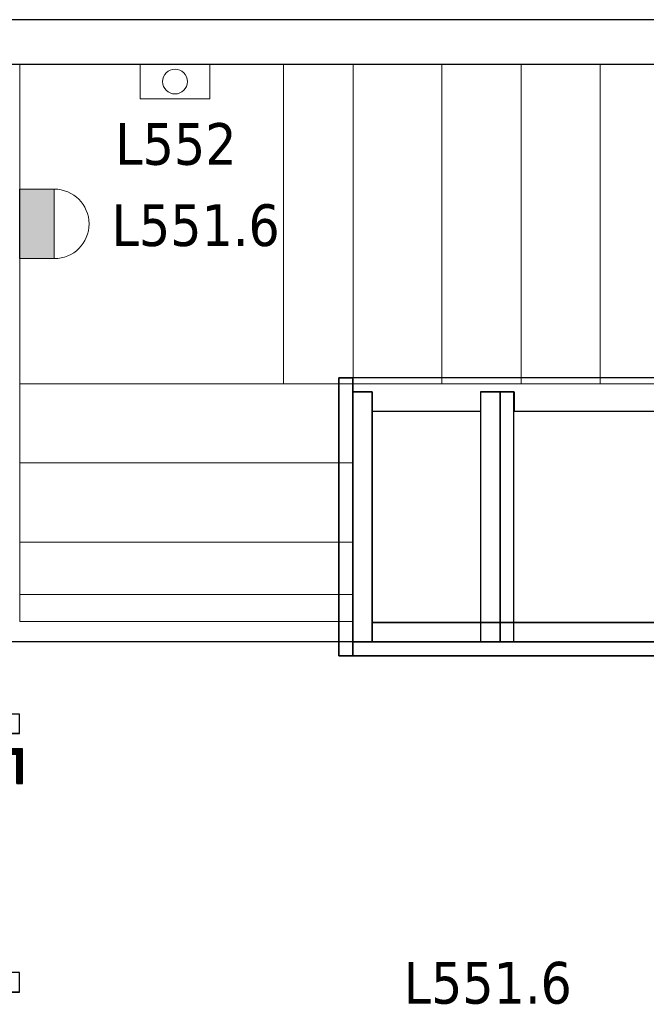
# Model space of a CAD drawing. Header units: metres. Extents: x 397.7 to 427.5, y 12.7 to 28.4.
# Tile 117 of 128: x 410.8 to 413.1, y 24.7 to 28.2. Entities that reach past the tile are written whole.
import ezdxf

# ---------------------------------------------------------------- set-up
doc = ezdxf.new("R2010")
doc.units = ezdxf.units.M
doc.layers.add('01_CARPINTERIA', color=5, linetype='Continuous', lineweight=25, true_color=0x0000ff)
doc.layers.add('01_SUELOS', color=7, linetype='Continuous', lineweight=25, true_color=0x007f00)
for name, color, linetype, lineweight in [('A-DETL-GENF-OTLN', 7, 'Continuous', 18), ('A-WALL-____-MCUT', 7, 'Continuous', 25), ('A-WALL-____-OTLN', 7, 'Continuous', 25), ('E-LITE-____-IDEN', 7, 'Continuous', 30), ('E-LITE-EQPM-IDEN', 7, 'Continuous', 30), ('S-STRS-____-OTLN', 7, 'Continuous', 18)]:
    doc.layers.add(name, color=color, linetype=linetype, lineweight=lineweight)
doc.styles.add('Tahoma_4', font='tahoma.ttf', dxfattribs={"height": 0.15})

# ---------------------------------------------------------------- blocks, each defined once
blk = doc.blocks.new('Family - Evans P5-151523-08_ENLLUMENAT_P5')
at = {"layer": 'A-WALL-____-MCUT', "color": 253, "true_color": 0xaaaaaa}
for p, q in [((25.5877, 0.16), (0.0331, 0.16)), ((0, 0), (25.556, 0))]:
    blk.add_line(p, q, dxfattribs=at)
at = {"layer": 'A-WALL-____-OTLN', "color": 253, "true_color": 0xaaaaaa}
for p, q in [((25.5877, 0.16), (0.0331, 0.16)), ((0, 0), (25.556, 0))]:
    blk.add_line(p, q, dxfattribs=at)
at = {"layer": 'A-WALL-____-OTLN', "color": 253, "lineweight": 18, "true_color": 0xaaaaaa}
blk.add_line((0, 0), (25.556, 0), dxfattribs=at)
blk = doc.blocks.new('Family - Paviment P5-151720-08_ENLLUMENAT_P5')
at = {"layer": '01_SUELOS', "color": 9, "true_color": 0xaad4aa}
for p, q in [((17.6518, 12.8815), (12.3818, 12.8788)), ((12.3818, 12.8788), (17.6518, 12.8815))]:
    blk.add_line(p, q, dxfattribs=at)
blk = doc.blocks.new('Family - LONDR55-XX_ZZ-ARQ-CAA-M3D-Londres55-151764-08_ENLLUMENAT_P5')
at = {"layer": '01_CARPINTERIA', "color": 161, "true_color": 0xaaaaff}
for p, q in [((0.75, 0.1087), (0.75, 0.11)), ((0.75, 0.11), (0.75, 0.1087)), ((0.875, 0.11), (0.75, 0.11)), ((0.75, 0.105), (0.75, 0.1087)), ((0.75, 0.1087), (0.75, 0.105)), ((0.8737, 0.1087), (0.75, 0.1087)), ((0.8737, 0.1087), (0.75, 0.1087)), ((0.8737, 0.1087), (0.87, 0.105)), ((0.87, 0.105), (0.8737, 0.1087)), ((0.875, 0.11), (0.8737, 0.1087)), ((0.8737, 0.1087), (0.875, 0.11)), ((0.8737, 0.06), (0.8737, 0.1087)), ((0.8737, 0.06), (0.8737, 0.1087)), ((0.875, 0.06), (0.875, 0.11)), ((0.75, 0.1), (0.75, 0.105)), ((0.75, 0.105), (0.75, 0.1)), ((0.87, 0.105), (0.75, 0.105)), ((0.87, 0.105), (0.75, 0.105)), ((0.75, 0.095), (0.75, 0.1)), ((0.75, 0.1), (0.75, 0.095)), ((0.75, 0.1), (0.865, 0.1)), ((0.865, 0.1), (0.75, 0.1)), ((0.75, 0.095), (0.75, 0.0913)), ((0.75, 0.0913), (0.75, 0.095)), ((0.86, 0.095), (0.75, 0.095)), ((0.86, 0.095), (0.75, 0.095)), ((0.75, 0.0913), (0.75, 0.09)), ((0.75, 0.09), (0.75, 0.0913)), ((0.8563, 0.0913), (0.75, 0.0913)), ((0.8563, 0.0913), (0.75, 0.0913)), ((0.855, 0.09), (0.75, 0.09)), ((0.855, 0.09), (0.8563, 0.0913)), ((0.8563, 0.0913), (0.855, 0.09)), ((0.855, 0.06), (0.855, 0.09)), ((0.8563, 0.0913), (0.86, 0.095)), ((0.86, 0.095), (0.8563, 0.0913)), ((0.8563, 0.06), (0.8563, 0.0913)), ((0.8563, 0.06), (0.8563, 0.0913)), ((0.86, 0.095), (0.865, 0.1)), ((0.865, 0.1), (0.86, 0.095)), ((0.86, 0.06), (0.86, 0.095)), ((0.86, 0.06), (0.86, 0.095)), ((0.87, 0.105), (0.865, 0.1)), ((0.865, 0.1), (0.87, 0.105)), ((0.865, 0.1), (0.865, 0.06)), ((0.865, 0.06), (0.865, 0.1)), ((0.87, 0.06), (0.87, 0.105)), ((0.87, 0.06), (0.87, 0.105)), ((0.95, 0.05), (0.05, 0.05)), ((0.05, 0.05), (0.05, 0.01)), ((0.95, 0.05), (0.05, 0.05)), ((0.05, 0.01), (0.05, 0.05)), ((0.89, 0.06), (0.84, 0.06)), ((0.84, 0.06), (0.89, 0.06)), ((0.84, 0.05), (0.84, 0.06)), ((0.84, 0.05), (0.84, 0.06)), ((0.89, 0.05), (0.84, 0.05)), ((0.84, 0.05), (0.89, 0.05)), ((0.8563, 0.06), (0.855, 0.06)), ((0.855, 0.06), (0.8563, 0.06)), ((0.86, 0.06), (0.8563, 0.06)), ((0.8563, 0.06), (0.86, 0.06)), ((0.865, 0.06), (0.86, 0.06)), ((0.86, 0.06), (0.865, 0.06)), ((0.87, 0.06), (0.865, 0.06)), ((0.865, 0.06), (0.87, 0.06)), ((0.87, 0.06), (0.8737, 0.06)), ((0.8737, 0.06), (0.87, 0.06)), ((0.8737, 0.06), (0.875, 0.06)), ((0.875, 0.06), (0.8737, 0.06)), ((0.89, 0.05), (0.89, 0.06)), ((0.89, 0.06), (0.89, 0.05)), ((0.95, 0.01), (0.95, 0.05)), ((0.95, 0.01), (0.95, 0.05)), ((0.07, 0.03), (0, 0.03)), ((0, 0.03), (0, -0.04)), ((0.07, 0.03), (0, 0.03)), ((0, -0.04), (0, 0.03)), ((0.05, 0.01), (0.95, 0.01)), ((0.05, 0.01), (0.95, 0.01)), ((0.07, -0.04), (0.07, 0.03)), ((0.07, -0.04), (0.07, 0.03)), ((0.84, 0.01), (0.89, 0.01)), ((0.89, 0.01), (0.84, 0.01)), ((0.84, 0), (0.84, 0.01)), ((0.84, 0), (0.84, 0.01)), ((0.84, 0), (0.89, 0)), ((0.89, 0), (0.84, 0)), ((0.8563, 0), (0.855, 0)), ((0.855, 0), (0.8563, 0)), ((0.855, -0.03), (0.855, 0)), ((0.86, 0), (0.8563, 0)), ((0.8563, 0), (0.86, 0)), ((0.8563, -0.0313), (0.8563, 0)), ((0.86, 0), (0.865, 0)), ((0.865, 0), (0.86, 0)), ((0.865, 0), (0.87, 0)), ((0.87, 0), (0.865, 0)), ((0.865, 0), (0.865, -0.04)), ((0.87, 0), (0.8737, 0)), ((0.8737, 0), (0.87, 0)), ((0.87, -0.045), (0.87, 0)), ((0.8737, 0), (0.875, 0)), ((0.875, 0), (0.8737, 0)), ((0.8737, -0.0487), (0.8737, 0)), ((0.89, 0), (0.89, 0.01)), ((0.89, 0.01), (0.89, 0)), ((1, 0.03), (0.93, 0.03)), ((0.93, 0.03), (0.93, -0.04)), ((1, 0.03), (0.93, 0.03)), ((0.93, -0.04), (0.93, 0.03)), ((1, -0.04), (1, 0.03)), ((1, -0.04), (1, 0.03)), ((0.75, -0.0313), (0.75, -0.03)), ((0.75, -0.03), (0.75, -0.0313)), ((0.75, -0.03), (0.855, -0.03)), ((0.75, -0.035), (0.75, -0.0313)), ((0.75, -0.0313), (0.75, -0.035)), ((0.75, -0.0313), (0.8563, -0.0313)), ((0.75, -0.0313), (0.8563, -0.0313)), ((0.75, -0.04), (0.75, -0.035)), ((0.75, -0.035), (0.75, -0.04)), ((0.75, -0.035), (0.86, -0.035)), ((0.75, -0.035), (0.86, -0.035)), ((0.8563, -0.0313), (0.855, -0.03)), ((0.855, -0.03), (0.8563, -0.0313)), ((0.8563, -0.0313), (0.8563, 0)), ((0.86, -0.035), (0.8563, -0.0313)), ((0.8563, -0.0313), (0.86, -0.035)), ((0.86, -0.035), (0.86, 0)), ((0.86, -0.035), (0.86, 0)), ((0.865, -0.04), (0.86, -0.035)), ((0.86, -0.035), (0.865, -0.04)), ((0.865, -0.04), (0.865, 0)), ((0.87, -0.045), (0.87, 0)), ((0.8737, -0.0487), (0.8737, 0)), ((0.875, -0.05), (0.875, 0)), ((0, -0.04), (0.07, -0.04)), ((0, -0.04), (0.07, -0.04)), ((0.75, -0.045), (0.75, -0.04)), ((0.75, -0.04), (0.75, -0.045)), ((0.865, -0.04), (0.75, -0.04)), ((0.75, -0.04), (0.865, -0.04)), ((0.75, -0.045), (0.75, -0.0487)), ((0.75, -0.0487), (0.75, -0.045)), ((0.75, -0.045), (0.87, -0.045)), ((0.75, -0.045), (0.87, -0.045)), ((0.75, -0.0487), (0.75, -0.05)), ((0.75, -0.05), (0.75, -0.0487)), ((0.75, -0.0487), (0.8737, -0.0487)), ((0.75, -0.0487), (0.8737, -0.0487)), ((0.75, -0.05), (0.875, -0.05)), ((0.865, -0.04), (0.87, -0.045)), ((0.87, -0.045), (0.865, -0.04)), ((0.87, -0.045), (0.8737, -0.0487)), ((0.8737, -0.0487), (0.87, -0.045)), ((0.8737, -0.0487), (0.875, -0.05)), ((0.875, -0.05), (0.8737, -0.0487)), ((0.93, -0.04), (1, -0.04)), ((0.93, -0.04), (1, -0.04))]:
    blk.add_line(p, q, dxfattribs=at)
blk = doc.blocks.new('Family - Porta P5-151765-08_ENLLUMENAT_P5')
blk.add_blockref('Family - LONDR55-XX_ZZ-ARQ-CAA-M3D-Londres55-151764-08_ENLLUMENAT_P5', (0, 0))
blk = doc.blocks.new('Family - Escala P4-154404-08_ENLLUMENAT_P5')
at = {"layer": 'S-STRS-____-OTLN', "color": 253, "true_color": 0xaaaaaa}
for p, q in [((1.1998, 2.0879), (0, 2.0879)), ((0, 2.0879), (1.1998, 2.0879)), ((0, 2.0879), (0, 0.9379)), ((0, 0.9379), (0, 2.0879)), ((1.1998, 2.0879), (0, 2.0879)), ((0, 2.0879), (1.1998, 2.0879)), ((0, 2.0879), (0, 0.9379)), ((0, 0.9379), (0, 2.0879)), ((3.7989, 2.0879), (0.9489, 2.0879)), ((0.9489, 2.0879), (1.1998, 2.0879)), ((0.9489, 0.9379), (0.9489, 2.0879)), ((3.7989, 2.0879), (0.9489, 2.0879)), ((0.9489, 0.9379), (0.9489, 2.0879)), ((0.9489, 2.0879), (1.1998, 2.0879)), ((1.1998, 0.9379), (1.1998, 2.0879)), ((1.1998, 2.0879), (1.1998, 0.9379)), ((1.519, 2.0879), (1.1998, 2.0879)), ((1.1998, 2.0879), (1.519, 2.0879)), ((1.1998, 2.0879), (1.1998, 0.9379)), ((1.1998, 0.9379), (1.1998, 2.0879)), ((1.1998, 0.9379), (1.1998, 2.0879)), ((1.1998, 2.0879), (1.1998, 0.9379)), ((1.519, 2.0879), (1.1998, 2.0879)), ((1.1998, 2.0879), (1.1998, 0.9379)), ((1.1998, 2.0879), (1.519, 2.0879)), ((1.1998, 0.9379), (1.1998, 2.0879)), ((1.1998, 2.0879), (1.1998, 0.9379)), ((1.1998, 2.0879), (1.1998, 0.9379)), ((1.804, 2.0879), (1.519, 2.0879)), ((1.519, 2.0879), (1.804, 2.0879)), ((1.519, 2.0879), (1.519, 0.9379)), ((1.519, 0.9379), (1.519, 2.0879)), ((1.519, 0.9379), (1.519, 2.0879)), ((1.519, 2.0879), (1.519, 0.9379)), ((1.519, 2.0879), (1.519, 0.9379)), ((1.519, 2.0879), (1.804, 2.0879)), ((1.519, 2.0879), (1.519, 0.9379)), ((1.519, 2.0879), (1.519, 0.9379)), ((1.804, 2.0879), (1.519, 2.0879)), ((1.519, 2.0879), (1.519, 0.9379)), ((2.089, 2.0879), (1.804, 2.0879)), ((1.804, 2.0879), (2.089, 2.0879)), ((1.804, 2.0879), (1.804, 0.9379)), ((1.804, 0.9379), (1.804, 2.0879)), ((1.804, 0.9379), (1.804, 2.0879)), ((1.804, 2.0879), (1.804, 0.9379)), ((1.804, 2.0879), (2.089, 2.0879)), ((1.804, 2.0879), (1.804, 0.9379)), ((1.804, 2.0879), (1.804, 0.9379)), ((1.804, 2.0879), (1.804, 0.9379)), ((2.089, 2.0879), (1.804, 2.0879)), ((1.804, 2.0879), (1.804, 0.9379)), ((2.089, 0.9379), (2.089, 2.0879)), ((2.089, 2.0879), (2.089, 0.9379)), ((2.374, 2.0879), (2.089, 2.0879)), ((2.089, 2.0879), (2.374, 2.0879)), ((2.089, 2.0879), (2.089, 0.9379)), ((2.089, 0.9379), (2.089, 2.0879)), ((2.089, 2.0879), (2.374, 2.0879)), ((2.089, 2.0879), (2.089, 0.9379)), ((2.089, 2.0879), (2.089, 0.9379)), ((2.089, 2.0879), (2.089, 0.9379)), ((2.374, 2.0879), (2.089, 2.0879)), ((2.089, 2.0879), (2.089, 0.9379)), ((0, 0.9379), (1.1998, 0.9379)), ((1.1998, 0.9379), (0, 0.9379)), ((0, 0.9379), (1.1998, 0.9379)), ((1.1998, 0.9379), (0, 0.9379)), ((1.1998, 0.9379), (0, 0.9379)), ((0, 0.9379), (1.1998, 0.9379)), ((0, 0.9379), (0, 0.6529)), ((0, 0.6529), (0, 0.9379)), ((0, 0.9379), (0, 0.6529)), ((0, 0.9379), (0, 0.9378)), ((0, 0.9378), (0, 0.9379)), ((0, 0.9379), (1.1998, 0.9379)), ((0, 0.9379), (0, 0.6529)), ((0, 0.9379), (1.1998, 0.9379)), ((0, 0.9379), (1.1998, 0.9379)), ((0, 0.9379), (1.1998, 0.9379)), ((0, 0.9378), (0, 0.1794)), ((0, 0.9378), (1.1998, 0.9378)), ((1.1998, 0.9378), (0, 0.9378)), ((0, 0.9378), (0, 0.1794)), ((3.7989, 0.9379), (0.9489, 0.9379)), ((0.9489, 0.9379), (1.1998, 0.9379)), ((3.7989, 0.9379), (0.9489, 0.9379)), ((0.9489, 0.9379), (1.1998, 0.9379)), ((1.1998, 0.9379), (1.519, 0.9379)), ((1.519, 0.9379), (1.1998, 0.9379)), ((1.1998, 0.6529), (1.1998, 0.9379)), ((1.1998, 0.9379), (1.1998, 0.6529)), ((1.1998, 0.9378), (1.1998, 0.9379)), ((1.1998, 0.6529), (1.1998, 0.9379)), ((1.1998, 0.9378), (1.1998, 0.9379)), ((1.1998, 0.9379), (1.1998, 0.6529)), ((1.519, 0.9379), (1.1998, 0.9379)), ((1.519, 0.9379), (1.1998, 0.9379)), ((1.1998, 0.9378), (1.1998, 0.1794)), ((1.1998, 0.9378), (1.1998, 0.1794)), ((1.519, 0.9379), (1.804, 0.9379)), ((1.804, 0.9379), (1.519, 0.9379)), ((1.519, 0.9379), (1.804, 0.9379)), ((1.804, 0.9379), (1.519, 0.9379)), ((1.804, 0.9379), (2.089, 0.9379)), ((2.089, 0.9379), (1.804, 0.9379)), ((1.804, 0.9379), (2.089, 0.9379)), ((2.089, 0.9379), (1.804, 0.9379)), ((2.089, 0.9379), (2.374, 0.9379)), ((2.374, 0.9379), (2.089, 0.9379)), ((2.089, 0.9379), (2.374, 0.9379)), ((2.374, 0.9379), (2.089, 0.9379)), ((1.1998, 0.6529), (0, 0.6529)), ((0, 0.6529), (1.1998, 0.6529)), ((0, 0.6529), (0, 0.3679)), ((0, 0.3679), (0, 0.6529)), ((0, 0.6529), (1.1998, 0.6529)), ((1.1998, 0.6529), (0, 0.6529)), ((0, 0.3679), (0, 0.6529)), ((0, 0.6529), (0, 0.3679)), ((0, 0.6529), (1.1998, 0.6529)), ((0, 0.6529), (1.1998, 0.6529)), ((0, 0.6529), (1.1998, 0.6529)), ((0, 0.6529), (1.1998, 0.6529)), ((1.1998, 0.3679), (1.1998, 0.6529)), ((1.1998, 0.6529), (1.1998, 0.3679)), ((1.1998, 0.3679), (1.1998, 0.6529)), ((1.1998, 0.6529), (1.1998, 0.3679)), ((0, 0.3679), (1.1998, 0.3679)), ((1.1998, 0.3679), (0, 0.3679)), ((1.1998, 0.3679), (0, 0.3679)), ((0, 0.3679), (1.1998, 0.3679)), ((0, 0.3679), (0, 0.0829)), ((0, 0.0829), (0, 0.3679)), ((0, 0.3679), (0, 0.0829)), ((0, 0.3679), (1.1998, 0.3679)), ((0, 0.0829), (0, 0.3679)), ((0, 0.3679), (1.1998, 0.3679)), ((0, 0.3679), (1.1998, 0.3679)), ((0, 0.3679), (1.1998, 0.3679)), ((1.1998, 0.0829), (1.1998, 0.3679)), ((1.1998, 0.3679), (1.1998, 0.0829)), ((1.1998, 0.3679), (1.1998, 0.0829)), ((1.1998, 0.0829), (1.1998, 0.3679)), ((0, 0.1794), (0, 0.0829)), ((1.1998, 0.1794), (0, 0.1794)), ((1.1998, 0.1794), (0, 0.1794)), ((0, 0.1794), (0, 0.0829)), ((1.1998, 0.1794), (1.1998, 0.0829)), ((1.1998, 0.1794), (1.1998, 0.0829)), ((0, 0.0829), (1.1998, 0.0829)), ((1.1998, 0.0829), (0, 0.0829)), ((0, 0.0829), (1.1998, 0.0829)), ((1.1998, 0.0829), (0, 0.0829)), ((0, 0.0829), (1.1998, 0.0829)), ((0, 0.0829), (1.1998, 0.0829))]:
    blk.add_line(p, q, dxfattribs=at)
blk = doc.blocks.new('Family - Envans PB-155415-08_ENLLUMENAT_P5')
at = {"layer": 'A-WALL-____-MCUT', "color": 253, "true_color": 0xaaaaaa}
for p, q in [((0.9849, 0.12), (0.05, 0.12)), ((0.05, 0.12), (0.05, 0.05)), ((0.9849, 0.05), (0.9849, 0.12)), ((1.4949, 0.12), (1.1049, 0.12)), ((1.1049, 0.12), (1.1049, 0.05)), ((1.4949, 0.05), (1.4949, 0.12)), ((0, 0.05), (0, 0)), ((0.05, 0.05), (0, 0.05)), ((1.1049, 0.05), (0.9849, 0.05)), ((1.5649, 0.05), (1.4949, 0.05)), ((1.5649, 0), (1.5649, 0.05)), ((0, 0), (1.5649, 0))]:
    blk.add_line(p, q, dxfattribs=at)
at = {"layer": 'A-WALL-____-OTLN', "color": 253, "true_color": 0xaaaaaa}
for p, q in [((0.05, 0.12), (0.05, 0.05)), ((0.9849, 0.12), (0.05, 0.12)), ((0.9849, 0.05), (0.9849, 0.12)), ((1.1049, 0.12), (1.1049, 0.05)), ((1.4949, 0.12), (1.1049, 0.12)), ((1.4949, 0.05), (1.4949, 0.12)), ((0, 0.05), (0, 0)), ((0.05, 0.05), (0, 0.05)), ((1.1049, 0.05), (0.9849, 0.05)), ((1.5649, 0.05), (1.4949, 0.05)), ((1.5649, 0), (1.5649, 0.05)), ((0, 0), (1.5649, 0))]:
    blk.add_line(p, q, dxfattribs=at)
at = {"layer": 'A-WALL-____-OTLN', "color": 253, "lineweight": 18, "true_color": 0xaaaaaa}
blk.add_line((0, 0), (1.6149, 0), dxfattribs=at)
blk = doc.blocks.new('Family - Envans PB-155580-08_ENLLUMENAT_P5')
at = {"layer": 'A-WALL-____-MCUT', "color": 253, "true_color": 0xaaaaaa}
for p, q in [((1.4449, 0.12), (0.07, 0.12)), ((0.07, 0.12), (0.07, 0.05)), ((1.4449, 0.05), (1.4449, 0.12)), ((0, 0.05), (0, 0)), ((1.5149, 0.05), (0, 0.05)), ((0.07, 0.05), (1.4449, 0.05)), ((1.5149, 0), (1.5149, 0.05)), ((0, 0), (1.5149, 0))]:
    blk.add_line(p, q, dxfattribs=at)
at = {"layer": 'A-WALL-____-OTLN', "color": 253, "true_color": 0xaaaaaa}
for p, q in [((0.07, 0.05), (0.07, 0.12)), ((0.07, 0.12), (1.4449, 0.12)), ((1.4449, 0.12), (1.4449, 0.05)), ((0, 0.05), (1.5149, 0.05)), ((0, 0), (0, 0.05)), ((1.4449, 0.05), (0.07, 0.05)), ((1.5149, 0.05), (1.5149, 0)), ((1.5149, 0), (0, 0))]:
    blk.add_line(p, q, dxfattribs=at)
at = {"layer": 'A-WALL-____-OTLN', "color": 253, "lineweight": 18, "true_color": 0xaaaaaa}
blk.add_line((0, 0), (1.5149, 0), dxfattribs=at)
blk = doc.blocks.new('Family - Envans PB-155603-08_ENLLUMENAT_P5')
at = {"layer": 'A-WALL-____-MCUT', "color": 253, "true_color": 0xaaaaaa}
for p, q in [((0.95, 0.12), (0.05, 0.12)), ((0.05, 0.12), (0.05, 0.05)), ((0.95, 0.05), (0.95, 0.12)), ((0, 0.05), (0, 0)), ((1, 0.05), (0, 0.05)), ((0.05, 0.05), (0.95, 0.05)), ((1, 0), (1, 0.05)), ((0, 0), (1, 0))]:
    blk.add_line(p, q, dxfattribs=at)
at = {"layer": 'A-WALL-____-OTLN', "color": 253, "true_color": 0xaaaaaa}
for p, q in [((0.05, 0.05), (0.05, 0.12)), ((0.05, 0.12), (0.95, 0.12)), ((0.95, 0.12), (0.95, 0.05)), ((0, 0.05), (1, 0.05)), ((0, 0), (0, 0.05)), ((0.95, 0.05), (0.05, 0.05)), ((1, 0.05), (1, 0)), ((1, 0), (0, 0))]:
    blk.add_line(p, q, dxfattribs=at)
at = {"layer": 'A-WALL-____-OTLN', "color": 253, "lineweight": 18, "true_color": 0xaaaaaa}
blk.add_line((0, 0), (1, 0), dxfattribs=at)
blk = doc.blocks.new('Family - Envans PB-155670-08_ENLLUMENAT_P5')
at = {"layer": 'A-WALL-____-MCUT', "color": 253, "true_color": 0xaaaaaa}
for p, q in [((0.9, 0.12), (0, 0.12)), ((0, 0.12), (0, 0.05)), ((0.9, 0.05), (0.9, 0.12)), ((0.9, 0.05), (0, 0.05)), ((0, 0.05), (0, 0)), ((0, 0.05), (0.9, 0.05)), ((0.9, 0), (0.9, 0.05)), ((0, 0), (0.9, 0))]:
    blk.add_line(p, q, dxfattribs=at)
at = {"layer": 'A-WALL-____-OTLN', "color": 253, "true_color": 0xaaaaaa}
for p, q in [((0.9, 0.12), (0, 0.12)), ((0, 0.12), (0, 0.05)), ((0.9, 0.05), (0.9, 0.12)), ((0.9, 0.05), (0, 0.05)), ((0, 0.05), (0, 0)), ((0.9, 0.05), (0, 0.05)), ((0.9, 0), (0.9, 0.05)), ((0, 0), (0.9, 0))]:
    blk.add_line(p, q, dxfattribs=at)
at = {"layer": 'A-WALL-____-OTLN', "color": 253, "lineweight": 18, "true_color": 0xaaaaaa}
blk.add_line((0, 0), (0.9, 0), dxfattribs=at)
blk = doc.blocks.new('LONDR55-XX_ZZ-ARQ-CAA-M3D-Londres55_ifc-1-08_ENLLUMENAT_P5')
at = {"layer": '01_CARPINTERIA', "color": 253, "lineweight": 18, "true_color": 0xaaaaaa, "rotation": 90}
blk.add_blockref('Family - Porta P5-151765-08_ENLLUMENAT_P5', (410.787, 24.7295), dxfattribs=at)
at = {"layer": '01_SUELOS', "color": 253, "lineweight": 18, "true_color": 0xaaaaaa}
blk.add_blockref('Family - Paviment P5-151720-08_ENLLUMENAT_P5', (398.2952, 13.1106), dxfattribs=at)
at = {"layer": 'A-WALL-____-OTLN', "color": 253, "lineweight": 18, "true_color": 0xaaaaaa}
for name, p, rotation in [('Family - Evans P5-151523-08_ENLLUMENAT_P5', (426.8464, 28.2282), 180), ('Family - Envans PB-155415-08_ENLLUMENAT_P5', (413.5914, 26.9396), 180), ('Family - Envans PB-155603-08_ENLLUMENAT_P5', (411.9764, 26.9396), 270), ('Family - Envans PB-155670-08_ENLLUMENAT_P5', (412.6064, 25.9896), 90)]:
    blk.add_blockref(name, p, dxfattribs=dict(at, rotation=rotation))
blk.add_blockref('Family - Envans PB-155580-08_ENLLUMENAT_P5', (412.0264, 25.9396), dxfattribs=at)
at = {"layer": 'S-STRS-____-OTLN', "color": 253, "lineweight": 18, "true_color": 0xaaaaaa}
blk.add_blockref('Family - Escala P4-154404-08_ENLLUMENAT_P5', (410.8278, 25.9803), dxfattribs=at)
blk = doc.blocks.new('ZYR_06_02_03 Aplic Circular 2 - L 07-831984-08_ENLLUMENAT_P5')
at = {"layer": 'A-DETL-GENF-OTLN', "true_color": 0x00c400}
blk.add_hatch(color=92, dxfattribs=at).paths.add_polyline_path([(-0.0407, 0), (-0.125, 0), (-0.125, -0.125), (0.125, -0.125), (0.125, 0)])
at = {"layer": 'A-DETL-GENF-OTLN', "color": 92, "true_color": 0x00c400}
for p, q in [((0.125, 0), (-0.125, 0)), ((-0.125, 0), (-0.125, -0.125)), ((-0.125, 0), (0.125, 0)), ((-0.125, -0.125), (-0.125, 0)), ((0.125, -0.125), (0.125, 0)), ((0.125, 0), (0.125, -0.125)), ((-0.125, -0.125), (0.125, -0.125)), ((0.125, -0.125), (-0.125, -0.125))]:
    blk.add_line(p, q, dxfattribs=at)
blk.add_arc((0, -0.125), 0.125, 180, 360, dxfattribs=at)
blk = doc.blocks.new('ZYR_06_03 Emer Paret Rect - 02 Emergencia Pared Superficie 02-553133-08_ENLLUMENAT_P5')
at = {"layer": 'A-DETL-GENF-OTLN', "color": 6, "true_color": 0xff00ff}
for p, q in [((-0.125, 0), (0.125, 0)), ((-0.125, -0.125), (-0.125, 0)), ((0.125, 0), (0.125, -0.125)), ((0.125, -0.125), (-0.125, -0.125))]:
    blk.add_line(p, q, dxfattribs=at)
blk.add_circle((0, -0.0625), 0.0446, dxfattribs=at)

msp = doc.modelspace()

# ---------------------------------------------------------------- block references
at = {"lineweight": 5}
msp.add_blockref('LONDR55-XX_ZZ-ARQ-CAA-M3D-Londres55_ifc-1-08_ENLLUMENAT_P5', (0, 0), dxfattribs=at)
at = {"layer": 'A-DETL-GENF-OTLN', "color": 6, "true_color": 0xff00ff}
msp.add_blockref('ZYR_06_03 Emer Paret Rect - 02 Emergencia Pared Superficie 02-553133-08_ENLLUMENAT_P5', (411.3865, 28.0682), dxfattribs=at)
at = {"layer": 'A-DETL-GENF-OTLN', "color": 92, "true_color": 0x00c400, "rotation": 89.9999999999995}
msp.add_blockref('ZYR_06_02_03 Aplic Circular 2 - L 07-831984-08_ENLLUMENAT_P5', (410.827, 27.4935), dxfattribs=at)

# ---------------------------------------------------------------- texts
at = {"layer": 'E-LITE-EQPM-IDEN', "char_height": 0.15, "width": 0.721519, "attachment_point": 1, "style": 'Tahoma_4'}
for insert in [(411.1582, 27.564), (412.2094, 24.8379)]:
    msp.add_mtext('L551.6', dxfattribs=dict(at, insert=insert))

# ---------------------------------------------------------------- next in the draw order: texts
at = {"layer": 'E-LITE-____-IDEN', "insert": (411.1715, 27.8562), "char_height": 0.15, "width": 0.517088, "attachment_point": 1, "style": 'Tahoma_4', "bg_fill": 3, "box_fill_scale": 1.25, "bg_fill_color": 256, "bg_fill_true_color": 13158600, "bg_fill_transparency": 0}
msp.add_mtext('L552', dxfattribs=at)

doc.saveas('drawing.dxf')
